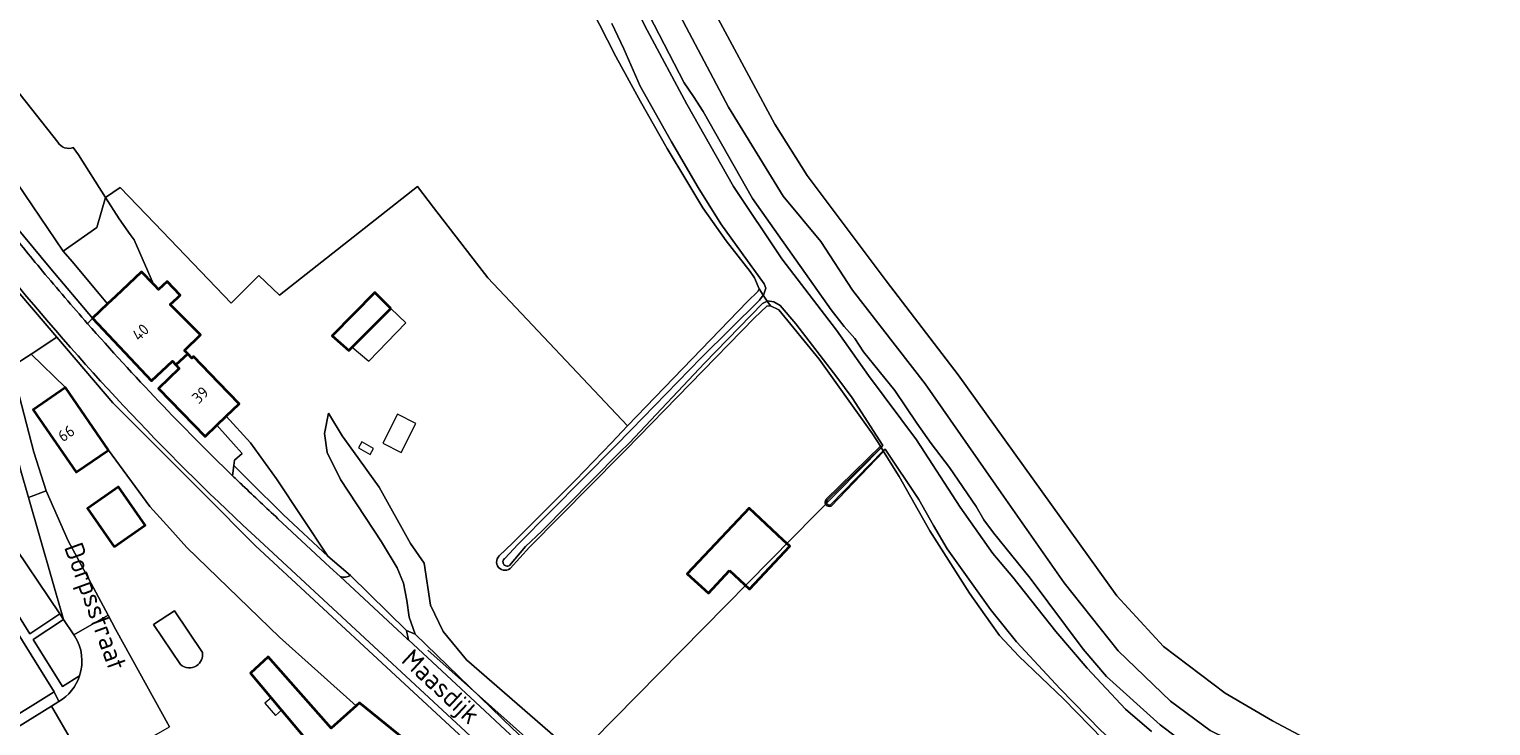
# Model space of a CAD drawing. Header units: metres. Extents: x 104777 to 177370, y 409697 to 438337.
# Tile 122 of 133: x 129805 to 130035, y 423637 to 423747. Entities that reach past the tile are written whole.
import ezdxf
from ezdxf.enums import TextEntityAlignment as Align
from ezdxf.lldxf.tags import DXFTag

# ---------------------------------------------------------------- set-up
doc = ezdxf.new("R2010")
doc.units = ezdxf.units.M
for name, color, linetype, lineweight in [('B-WE-GR-BOUWLAND-GV', 80, 'Continuous', 13), ('B-WE-GR-GRAS-GV', 60, 'Continuous', 13), ('B-WE-GR-GROENVOORZIENING-GV', 80, 'Continuous', 18), ('B-WE-GW-TALUD_KRUIN-G', 90, 'Continuous', 18), ('B-WE-IE-TERREINAFSCHEIDING_KUNSTMATIG_HEKWERK-G', 20, 'IE-TERREINAFSCHEIDING_KUNSTMATIG-SO', 18), ('B-WE-KG-GRENS_PERCEEL-G', 150, 'KG-PERCEEL-SO', 18), ('B-WE-OG-BEBOUWING-GV', 7, 'Continuous', 35), ('B-WE-OG-BEBOUWING_BASSIN-GV', 7, 'Continuous', 18), ('B-WE-OG-BEBOUWING_HUISNUMMER-T18', 10, 'Continuous', 18), ('B-WE-OG-BEBOUWING_LUIFEL-GV', 7, 'Continuous', 18), ('B-WE-OG-BEBOUWING_SCHUUR-GV', 7, 'Continuous', 18), ('B-WE-OG-BEBOUWING_STRAATNAAM-T18', 10, 'Continuous', 18), ('B-WE-OG-TERREIN_BEGROEID-GV', 7, 'Continuous', 18), ('B-WE-OG-TERREIN_ERF-GV', 7, 'Continuous', 18), ('B-WE-OG-TERREIN_OEVER-GV', 7, 'Continuous', 18), ('B-WE-OG-WATER-GV', 130, 'Continuous', 18), ('B-WE-OG-WEG-GV', 7, 'Continuous', 18), ('B-WE-VH-GESLOTENVERHARDING_ASFALT-GV', 10, 'Continuous', 18), ('B-WE-VH-HALFVERHARDING_GRIND-GV', 252, 'Continuous', 18), ('B-WE-VH-OPENVERHARDING_BETONSTRAATSTEEN-GV', 90, 'Continuous', 18), ('B-WE-VH-OPENVERHARDING_SIERBESTRATING-GV', 90, 'Continuous', 18), ('B-WE-VH-OPENVERHARDING_TEGEL-GV', 90, 'Continuous', 18)]:
    doc.layers.add(name, color=color, linetype=linetype, lineweight=lineweight)
doc.styles.add('NLCS-ISO-M20-T18', font='NLCS-ISO.ttf', dxfattribs={"height": 0.036})
doc.styles.get("Standard").update_dxf_attribs({"font": 'Romans.shx'})
doc.linetypes.add('IE-TERREINAFSCHEIDING_KUNSTMATIG-SO', pattern='A,4,[82,NLCS.SHX,S=0.75,R=90,X=0,Y=0],4,-2', length=10)
tags = doc.linetypes.add('KG-PERCEEL-SO', pattern='A,5.5,-2,["P",Standard,S=1.8,R=0,X=-0.5,Y=-0.9],-2,5.5,-2,[5,NLCS.SHX,S=0.75,R=0,X=0,Y=0],-2', length=19).pattern_tags.tags
tags[6] = DXFTag(74, 10)

msp = doc.modelspace()

# ---------------------------------------------------------------- linework, layer by layer
at = {"layer": 'B-WE-GR-BOUWLAND-GV', "ltscale": 20, "flags": 128}
msp.add_lwpolyline([(130111.83, 423736.358), (130023.474, 423767.181), (129930.703, 423799.517), (129896.582, 423810.822), (129893.878, 423799.8), (129893.664, 423794.823), (129893.807, 423788.921), (129895.514, 423781.596), (129903.626, 423766.308), (129922.281, 423731.697), (129927.34, 423723.621), (129939.793, 423707.052), (129951.106, 423692.262), (129976.03, 423657.514), (129983.364, 423649.511), (129993.112, 423642.187), (130000.513, 423637.85), (130011.4, 423632.09), (130017.397, 423629.071), (130021.453, 423626.369), (130027.358, 423619.116), (130038.388, 423604.965)], dxfattribs=at)
at = {"layer": 'B-WE-GR-GRAS-GV', "ltscale": 20, "flags": 128}
for points in [[(130040.601, 423592.862), (130033.14, 423604.504), (130022.768, 423617.098), (130015.095, 423623.765), (130009.909, 423626.781), (130001.76, 423630.909), (129990.753, 423636.306), (129984.509, 423640.91), (129976.254, 423648.848), (129967.787, 423659.537), (129958.209, 423673.189), (129945.88, 423690.864), (129934.45, 423705.575), (129929.476, 423713.247), (129923.549, 423720.338), (129914.976, 423734.361), (129901.112, 423760.555)], [(129897.799, 423757.998), (129907.996, 423738.182), (129909.491, 423736.026), (129910.98, 423733.658), (129918.729, 423719.975), (129931.106, 423702.5), (129933.151, 423699.835), (129934.865, 423697.955), (129936.221, 423695.872), (129941.14, 423689.815), (129944.6, 423684.642), (129946.844, 423681.478), (129949.706, 423677.662), (129953.918, 423671.553), (129955.133, 423669.474), (129956.629, 423667.388), (129962.437, 423660.249), (129970.748, 423649.091), (129974.444, 423644.83), (129982.849, 423637.197), (129985.457, 423635.265)], [(129809.501, 423728.84), (129795.242, 423746.831), (129795.292, 423748.737), (129789.831, 423755.366), (129789.668, 423755.232), (129782.051, 423747.474), (129782.523, 423746.9), (129789.809, 423738.691), (129798.154, 423728.956), (129803.071, 423722.401), (129810.323, 423711.722), (129815.603, 423715.426), (129816.986, 423720.157), (129812.742, 423726.862), (129811.912, 423727.999)], [(129919.803, 423705.762), (129919.085, 423707.504), (129918.359, 423708.507), (129914.611, 423713.324), (129910.924, 423718.51), (129908.418, 423722.717), (129905.327, 423727.839), (129901.126, 423735.219), (129897.264, 423742.339), (129890.826, 423755.001)], [(129795.242, 423746.831), (129809.501, 423728.84)], [(129811.912, 423727.999), (129812.742, 423726.862), (129816.986, 423720.157), (129819.313, 423721.73), (129824.733, 423716.081), (129836.77, 423703.537), (129841.116, 423707.885), (129844.355, 423704.79), (129866.057, 423721.886), (129868.582, 423718.596), (129877.11, 423707.493), (129899.104, 423684.208), (129917.944, 423703.793), (129919.606, 423705.369), (129919.803, 423705.762)], [(129896.906, 423627.326), (129873.778, 423647.404), (129870.11, 423651.908), (129868.077, 423656.014), (129867.085, 423662.611), (129864.956, 423665.73), (129860.036, 423674.583), (129855.977, 423680.194), (129854.202, 423682.648), (129852.036, 423686.209), (129851.408, 423683.04), (129851.835, 423680.048), (129853.97, 423675.772), (129860.393, 423665.975), (129862.868, 423661.905), (129863.87, 423659.495), (129864.362, 423656.775), (129864.725, 423654.13), (129865.665, 423651.462), (129881.046, 423636.598)]]:
    msp.add_lwpolyline(points, dxfattribs=at)
for points in [[(129814.92, 423701.14), (129817.322, 423703.416), (129815.963, 423704.987), (129811.719, 423710.055), (129810.323, 423711.722), (129803.071, 423722.401), (129798.154, 423728.956), (129789.809, 423738.691), (129782.523, 423746.9), (129782.051, 423747.474), (129779.527, 423744.904), (129782.32, 423741.53), (129791.33, 423731.25), (129797.473, 423722.507), (129799.74, 423719.28), (129808.403, 423708.928)], [(129856.42, 423640.214), (129856.95, 423640.69), (129872.13, 423628.35), (129873.5, 423629.65), (129878.02, 423625.66), (129876.505, 423624.155), (129882.811, 423618.343), (129890.121, 423611.289), (129897.978, 423603.874), (129898.334, 423603.574), (129902.935, 423607.799), (129901.73, 423608.75), (129840.56, 423665.37), (129832.481, 423673.467), (129818.11, 423687.87), (129809.334, 423698.161), (129805.285, 423695.526), (129810.71, 423690.24), (129817.46, 423680.43), (129823.963, 423671.556), (129827.079, 423668.077), (129829.754, 423665.089), (129844.375, 423650.981)]]:
    msp.add_lwpolyline(points, close=True, dxfattribs=at)
at = {"layer": 'B-WE-GR-GRAS-GV', "ltscale": 20}
for points in [[(129809.501, 423728.84, 0.3658507), (129811.912, 423727.999)], [(129811.912, 423727.999, -0.3658507), (129809.501, 423728.84)]]:
    msp.add_lwpolyline(points, format="xyb", dxfattribs=at)
at = {"layer": 'B-WE-GR-GROENVOORZIENING-GV', "ltscale": 20, "flags": 128}
for points in [[(130038.388, 423604.965), (130027.358, 423619.116), (130021.453, 423626.369), (130017.397, 423629.071), (130011.4, 423632.09), (130000.513, 423637.85), (129993.112, 423642.187), (129983.364, 423649.511), (129976.03, 423657.514), (129951.106, 423692.262), (129939.793, 423707.052), (129927.34, 423723.621), (129922.281, 423731.697), (129903.626, 423766.308)], [(129901.112, 423760.555), (129914.976, 423734.361), (129923.549, 423720.338), (129929.476, 423713.247), (129934.45, 423705.575), (129945.88, 423690.864), (129958.209, 423673.189), (129967.787, 423659.537), (129976.254, 423648.848), (129984.509, 423640.91), (129990.753, 423636.306), (130001.76, 423630.909), (130009.909, 423626.781), (130015.095, 423623.765), (130022.768, 423617.098), (130033.14, 423604.504), (130040.601, 423592.862)]]:
    msp.add_lwpolyline(points, dxfattribs=at)
at = {"layer": 'B-WE-GW-TALUD_KRUIN-G', "ltscale": 20, "flags": 128}
for points in [[(129779.527, 423744.904), (129782.32, 423741.53), (129791.33, 423731.25), (129797.473, 423722.507), (129799.74, 423719.28), (129808.403, 423708.928), (129814.92, 423701.14)], [(129809.334, 423698.161), (129801.666, 423707.153)], [(129902.935, 423607.799), (129901.73, 423608.75), (129840.56, 423665.37), (129832.481, 423673.467), (129818.11, 423687.87), (129809.334, 423698.161)], [(129834.512, 423684.355), (129837.526, 423680.929), (129838.452, 423679.876), (129837.277, 423678.842), (129837.177, 423678.005), (129838.908, 423676.271), (129839.604, 423675.574), (129844.96, 423670.21), (129851.941, 423663.716)], [(129864.725, 423654.13), (129865.665, 423651.462), (129881.046, 423636.598), (129881.657, 423636.007), (129893.57, 423624.99), (129896.726, 423622.363), (129900.206, 423620.753), (129903.552, 423619.359), (129909.63, 423617.08), (129912.2, 423616.295), (129912.514, 423616.589)]]:
    msp.add_lwpolyline(points, dxfattribs=at)
at = {"layer": 'B-WE-IE-TERREINAFSCHEIDING_KUNSTMATIG_HEKWERK-G', "ltscale": 20, "flags": 128}
msp.add_lwpolyline([(129801.992, 423638.073), (129805.56, 423640.288)], dxfattribs=at)
at = {"layer": 'B-WE-KG-GRENS_PERCEEL-G', "ltscale": 20, "flags": 128}
for points in [[(129909.567, 423619.357), (129893.586, 423634.691), (129939.008, 423680.81)], [(129867.68, 423648.945), (129887.8, 423631.001), (129906.43, 423613.058), (129907.098, 423612.555)]]:
    msp.add_lwpolyline(points, dxfattribs=at)
at = {"layer": 'B-WE-OG-BEBOUWING-GV', "ltscale": 20, "flags": 128}
for points in [[(129814.92, 423701.14), (129824.24, 423691.3), (129827.51, 423694.39), (129828.04, 423693.81), (129829.929, 423695.536), (129829.396, 423696.088), (129831.949, 423698.555), (129827.174, 423703.309), (129828.292, 423704.368), (129828.721, 423704.774), (129826.679, 423706.93), (129825.332, 423705.654), (129824.732, 423706.287), (129824.516, 423706.515), (129822.66, 423708.474), (129818.545, 423704.575), (129817.322, 423703.416)], [(129861.85, 423702.671), (129859.343, 423705.22), (129852.635, 423698.412), (129855.271, 423696.081), (129855.788, 423696.599)], [(129834.798, 423691.018), (129830.829, 423695.137), (129830.563, 423694.88), (129829.929, 423695.536), (129828.04, 423693.81), (129828.57, 423693.23), (129825.33, 423690.1), (129832.64, 423682.55), (129834.472, 423684.316), (129834.512, 423684.355), (129835.952, 423685.742), (129837.989, 423687.706)], [(129817.46, 423680.43), (129810.71, 423690.24), (129805.6, 423686.73), (129812.35, 423676.92)], [(129818.335, 423665.228), (129823.207, 423668.628), (129819.007, 423674.648), (129814.134, 423671.248)], [(129915.115, 423661.476), (129918.267, 423658.535), (129924.597, 423665.318), (129923.591, 423666.257), (129918.229, 423671.261), (129908.443, 423660.953), (129911.849, 423657.904)], [(129843.046, 423641.45), (129844.657, 423639.526), (129849.36, 423633.91), (129849.3, 423633.8), (129853.44, 423628.68), (129854.05, 423629.17), (129854.13, 423629.09), (129856.14, 423630.84), (129859, 423628.02), (129866.22, 423622.29), (129866.73, 423622.88), (129871.02, 423618.71), (129876.505, 423624.155), (129878.02, 423625.66), (129873.5, 423629.65), (129872.13, 423628.35), (129856.95, 423640.69), (129856.42, 423640.214), (129852.48, 423636.68), (129842.58, 423647.9), (129839.78, 423645.35)]]:
    msp.add_lwpolyline(points, close=True, dxfattribs=at)
at = {"layer": 'B-WE-OG-BEBOUWING_BASSIN-GV', "ltscale": 20, "flags": 128}
msp.add_lwpolyline([(129832.224, 423648.578), (129827.841, 423655.128), (129824.541, 423652.994), (129828.778, 423646.698)], dxfattribs=at)
at = {"layer": 'B-WE-OG-BEBOUWING_BASSIN-GV', "ltscale": 20}
for points in [[(129831.31, 423646.511, 0.2949824), (129832.224, 423648.578)], [(129828.778, 423646.698, 0.3400593), (129831.31, 423646.511)]]:
    msp.add_lwpolyline(points, format="xyb", dxfattribs=at)
at = {"layer": 'B-WE-OG-BEBOUWING_LUIFEL-GV', "ltscale": 20, "flags": 128}
for points in [[(129861.85, 423702.671), (129855.788, 423696.599), (129858.378, 423694.398), (129864.241, 423700.436)], [(129865.788, 423684.616), (129862.904, 423686.074), (129860.604, 423681.522), (129863.488, 423680.064)], [(129843.046, 423641.45), (129842.056, 423640.596), (129843.695, 423638.696), (129844.657, 423639.526)]]:
    msp.add_lwpolyline(points, close=True, dxfattribs=at)
at = {"layer": 'B-WE-OG-BEBOUWING_SCHUUR-GV', "ltscale": 20, "flags": 128}
msp.add_lwpolyline([(129857.322, 423681.726), (129856.77, 423680.795), (129858.584, 423679.721), (129859.135, 423680.652)], close=True, dxfattribs=at)
at = {"layer": 'B-WE-OG-TERREIN_BEGROEID-GV', "ltscale": 20, "flags": 128}
msp.add_lwpolyline([(129812.13, 423651.2), (129812.024, 423651.358), (129810.38, 423653.798), (129805.604, 423650.642), (129810.23, 423643.22), (129812.9, 423644.91)], dxfattribs=at)
at = {"layer": 'B-WE-OG-TERREIN_BEGROEID-GV', "ltscale": 20}
msp.add_lwpolyline([(129812.9, 423644.91, 0.224467), (129812.13, 423651.2)], format="xyb", dxfattribs=at)
at = {"layer": 'B-WE-OG-TERREIN_ERF-GV', "ltscale": 20, "flags": 128}
for points in [[(129818.545, 423704.575), (129822.66, 423708.474), (129824.516, 423706.515), (129821.474, 423713.467), (129820.884, 423714.299), (129819.118, 423716.789), (129816.986, 423720.157), (129815.603, 423715.426), (129810.323, 423711.722), (129811.719, 423710.055), (129815.963, 423704.987), (129817.322, 423703.416)], [(129855.788, 423696.599), (129855.271, 423696.081), (129852.635, 423698.412), (129859.343, 423705.22), (129861.85, 423702.671)], [(129838.908, 423676.271), (129839.604, 423675.574), (129844.96, 423670.21), (129851.941, 423663.716), (129843.896, 423675.916), (129839.778, 423681.541), (129835.952, 423685.742), (129834.512, 423684.355), (129837.526, 423680.929), (129838.452, 423679.876), (129837.277, 423678.842), (129837.177, 423678.005)], [(129818.335, 423665.228), (129814.134, 423671.248), (129819.007, 423674.648), (129823.207, 423668.628)], [(129924.597, 423665.318), (129918.267, 423658.535), (129915.115, 423661.476), (129911.849, 423657.904), (129908.443, 423660.953), (129918.229, 423671.261), (129923.591, 423666.257)]]:
    msp.add_lwpolyline(points, close=True, dxfattribs=at)
for points in [[(129930.347, 423672.681), (129938.856, 423681.015), (129937.619, 423682.989), (129929.205, 423694.719), (129922.902, 423702.48), (129921.572, 423703.104), (129920.981, 423703.036), (129919.08, 423701.193), (129898.826, 423680.47), (129898.061, 423679.696), (129883.676, 423665.139), (129880.613, 423661.786), (129880.37, 423661.636), (129880.101, 423661.543), (129879.819, 423661.51), (129879.536, 423661.538), (129879.265, 423661.627), (129879.02, 423661.772), (129878.813, 423661.967), (129878.652, 423662.201), (129878.545, 423662.465), (129878.498, 423662.746), (129878.513, 423663.03), (129878.588, 423663.305), (129878.722, 423663.556), (129878.906, 423663.773), (129880.978, 423665.788), (129890.898, 423675.678), (129896.57, 423681.574), (129899.104, 423684.208), (129877.11, 423707.493), (129868.582, 423718.596), (129866.057, 423721.886), (129844.355, 423704.79), (129841.116, 423707.885), (129836.77, 423703.537), (129824.733, 423716.081), (129819.313, 423721.73), (129816.986, 423720.157), (129819.118, 423716.789), (129820.884, 423714.299), (129821.474, 423713.467), (129824.516, 423706.515), (129824.732, 423706.287), (129825.332, 423705.654), (129826.679, 423706.93), (129828.721, 423704.774), (129828.292, 423704.368), (129827.174, 423703.309), (129831.949, 423698.555), (129829.396, 423696.088), (129829.929, 423695.536), (129830.563, 423694.88), (129830.829, 423695.137), (129834.798, 423691.018), (129837.989, 423687.706), (129835.952, 423685.742), (129839.778, 423681.541), (129843.896, 423675.916), (129851.941, 423663.716), (129855.506, 423660.716), (129864.327, 423652.047), (129865.665, 423651.462), (129864.725, 423654.13), (129864.362, 423656.775), (129863.87, 423659.495), (129862.868, 423661.905), (129860.393, 423665.975), (129853.97, 423675.772), (129851.835, 423680.048), (129851.408, 423683.04), (129852.036, 423686.209), (129854.202, 423682.648), (129855.977, 423680.194), (129860.036, 423674.583), (129864.956, 423665.73), (129867.085, 423662.611), (129868.077, 423656.014), (129870.11, 423651.908), (129873.778, 423647.404), (129896.906, 423627.326)], [(129849.36, 423633.91), (129844.657, 423639.526), (129843.046, 423641.45), (129839.78, 423645.35), (129842.58, 423647.9), (129852.48, 423636.68), (129856.42, 423640.214), (129844.375, 423650.981), (129829.754, 423665.089), (129827.079, 423668.077), (129823.963, 423671.556), (129817.46, 423680.43), (129812.35, 423676.92), (129805.6, 423686.73), (129810.71, 423690.24), (129805.285, 423695.526), (129802.222, 423693.533)], [(129802.32, 423693.24), (129805.69, 423680.11), (129807.64, 423673.99), (129811.12, 423666.13), (129813.936, 423660.89), (129817.385, 423654.474), (129818.58, 423652.25), (129827.062, 423636.881)], [(129975.969, 423632.819), (129967.646, 423641.271), (129960.629, 423648.02), (129957.612, 423651.275), (129956.198, 423653.253), (129952.865, 423657.912), (129946.619, 423667.726), (129941.837, 423676.261), (129939.366, 423680.202), (129931.116, 423671.61)], [(129801.992, 423638.073), (129805.56, 423640.288), (129808.93, 423642.38), (129805.293, 423648.22), (129792.684, 423668.471)], [(129828.778, 423646.698), (129824.541, 423652.994), (129827.841, 423655.128)], [(129827.841, 423655.128), (129832.224, 423648.578)]]:
    msp.add_lwpolyline(points, dxfattribs=at)
at = {"layer": 'B-WE-OG-TERREIN_ERF-GV', "ltscale": 20}
for points in [[(129931.116, 423671.61, -0.8185495), (129930.347, 423672.681)], [(129832.224, 423648.578, -0.2949824), (129831.31, 423646.511)], [(129831.31, 423646.511, -0.3400593), (129828.778, 423646.698)]]:
    msp.add_lwpolyline(points, format="xyb", dxfattribs=at)
at = {"layer": 'B-WE-OG-TERREIN_OEVER-GV', "ltscale": 20, "flags": 128}
for points in [[(129895.723, 423759.097), (129902.159, 423746.437), (129908.412, 423734.84), (129915.758, 423721.874), (129923.358, 423710.523), (129931.949, 423699.288), (129936.98, 423692.169), (129944.542, 423682.019), (129951.387, 423671.465), (129956.554, 423664.13), (129959.702, 423660.448), (129966.459, 423651.872), (129971.385, 423646.096), (129977.422, 423639.656), (129981.492, 423636.161)], [(129985.457, 423635.265), (129982.849, 423637.197), (129974.444, 423644.83), (129970.748, 423649.091), (129962.437, 423660.249), (129956.629, 423667.388), (129955.133, 423669.474), (129953.918, 423671.553), (129949.706, 423677.662), (129946.844, 423681.478), (129944.6, 423684.642), (129941.14, 423689.815), (129936.221, 423695.872), (129934.865, 423697.955), (129933.151, 423699.835), (129931.106, 423702.5), (129918.729, 423719.975), (129910.98, 423733.658), (129909.491, 423736.026), (129907.996, 423738.182), (129897.799, 423757.998)], [(129890.826, 423755.001), (129897.264, 423742.339), (129901.126, 423735.219), (129905.327, 423727.839), (129908.418, 423722.717), (129910.924, 423718.51), (129914.611, 423713.324), (129918.359, 423708.507), (129919.085, 423707.504), (129919.803, 423705.762), (129920.445, 423704.798), (129920.452, 423704.808), (129920.817, 423705.892), (129920.583, 423706.572), (129918.959, 423708.803), (129918.639, 423709.247), (129913.767, 423716), (129910.18, 423721.74), (129905.997, 423728.907), (129901.079, 423737.646), (129898.483, 423743.501), (129896.614, 423747.502)], [(129930.495, 423672.543), (129938.967, 423680.838), (129938.856, 423681.015), (129930.347, 423672.681)], [(129939.366, 423680.202), (129939.311, 423680.29), (129931.032, 423671.794)], [(129931.116, 423671.61), (129939.366, 423680.202)]]:
    msp.add_lwpolyline(points, dxfattribs=at)
for points in [[(129880.978, 423665.788), (129878.906, 423663.773), (129878.722, 423663.556), (129878.588, 423663.305), (129878.513, 423663.03), (129878.498, 423662.746), (129878.545, 423662.465), (129878.652, 423662.201), (129878.813, 423661.967), (129879.02, 423661.772), (129879.265, 423661.627), (129879.536, 423661.538), (129879.819, 423661.51), (129880.101, 423661.543), (129880.37, 423661.636), (129880.613, 423661.786), (129883.676, 423665.139), (129898.061, 423679.696), (129898.826, 423680.47), (129919.08, 423701.193), (129920.981, 423703.036), (129921.572, 423703.104), (129921.074, 423703.852), (129920.34, 423703.469), (129911.185, 423694.067), (129899.379, 423681.58), (129897.786, 423679.968), (129885.623, 423667.658), (129883.061, 423665.23), (129880.54, 423662.269), (129880.406, 423662.202), (129880.261, 423662.167), (129880.112, 423662.164), (129879.966, 423662.194), (129879.83, 423662.255), (129879.711, 423662.345), (129879.614, 423662.459), (129879.545, 423662.591), (129879.507, 423662.735), (129879.501, 423662.885), (129879.528, 423663.031), (129879.587, 423663.168), (129879.675, 423663.289), (129879.787, 423663.388), (129881.904, 423665.633), (129897.125, 423681.041), (129899.645, 423683.592), (129910.676, 423694.931), (129919.841, 423703.982), (129920.445, 423704.798), (129919.803, 423705.762), (129919.606, 423705.369), (129917.944, 423703.793), (129899.104, 423684.208), (129896.57, 423681.574), (129890.898, 423675.678)], [(129938.967, 423680.838), (129939.255, 423681.12), (129934.417, 423688.639), (129932.034, 423691.877), (129925.558, 423700.3), (129923.109, 423703.143), (129922.115, 423703.758), (129921.108, 423703.869), (129921.074, 423703.852), (129921.572, 423703.104), (129922.902, 423702.48), (129929.205, 423694.719), (129937.619, 423682.989), (129938.856, 423681.015)], [(129939.311, 423680.29), (129939.366, 423680.202), (129941.837, 423676.261), (129946.619, 423667.726), (129952.865, 423657.912), (129956.198, 423653.253), (129957.612, 423651.275), (129960.629, 423648.02), (129967.646, 423641.271), (129975.969, 423632.819), (129976.921, 423631.852), (129977.36, 423631.471), (129978.158, 423632.183), (129973.523, 423636.302), (129967.137, 423642.893), (129960.278, 423650.272), (129956.179, 423655.321), (129949.378, 423664.886), (129947.217, 423668.542), (129944.927, 423672.624), (129939.602, 423680.588)]]:
    msp.add_lwpolyline(points, close=True, dxfattribs=at)
at = {"layer": 'B-WE-OG-TERREIN_OEVER-GV', "ltscale": 20}
for points in [[(129930.347, 423672.681, 0.8185495), (129931.116, 423671.61)], [(129931.032, 423671.794, -0.8176163), (129930.495, 423672.543)]]:
    msp.add_lwpolyline(points, format="xyb", dxfattribs=at)
at = {"layer": 'B-WE-OG-WATER-GV', "ltscale": 20, "flags": 128}
for points in [[(129981.492, 423636.161), (129977.422, 423639.656), (129971.385, 423646.096), (129966.459, 423651.872), (129959.702, 423660.448), (129956.554, 423664.13), (129951.387, 423671.465), (129944.542, 423682.019), (129936.98, 423692.169), (129931.949, 423699.288), (129923.358, 423710.523), (129915.758, 423721.874), (129908.412, 423734.84), (129902.159, 423746.437), (129895.723, 423759.097)], [(129896.614, 423747.502), (129898.483, 423743.501), (129901.079, 423737.646), (129905.997, 423728.907), (129910.18, 423721.74), (129913.767, 423716), (129918.639, 423709.247), (129918.959, 423708.803), (129920.583, 423706.572), (129920.817, 423705.892), (129920.452, 423704.808), (129920.445, 423704.798), (129921.074, 423703.852), (129921.108, 423703.869), (129922.115, 423703.758), (129923.109, 423703.143), (129925.558, 423700.3), (129932.034, 423691.877), (129934.417, 423688.639), (129939.255, 423681.12), (129938.967, 423680.838), (129939.311, 423680.29), (129939.602, 423680.588), (129944.927, 423672.624), (129947.217, 423668.542), (129949.378, 423664.886), (129956.179, 423655.321), (129960.278, 423650.272), (129967.137, 423642.893), (129973.523, 423636.302)], [(129939.311, 423680.29), (129938.967, 423680.838), (129930.495, 423672.543)], [(129931.032, 423671.794), (129939.311, 423680.29)]]:
    msp.add_lwpolyline(points, dxfattribs=at)
msp.add_lwpolyline([(129921.074, 423703.852), (129920.445, 423704.798), (129919.841, 423703.982), (129910.676, 423694.931), (129899.645, 423683.592), (129897.125, 423681.041), (129881.904, 423665.633), (129879.787, 423663.388), (129879.675, 423663.289), (129879.587, 423663.168), (129879.528, 423663.031), (129879.501, 423662.885), (129879.507, 423662.735), (129879.545, 423662.591), (129879.614, 423662.459), (129879.711, 423662.345), (129879.83, 423662.255), (129879.966, 423662.194), (129880.112, 423662.164), (129880.261, 423662.167), (129880.406, 423662.202), (129880.54, 423662.269), (129883.061, 423665.23), (129885.623, 423667.658), (129897.786, 423679.968), (129899.379, 423681.58), (129911.185, 423694.067), (129920.34, 423703.469)], close=True, dxfattribs=at)
at = {"layer": 'B-WE-OG-WATER-GV', "ltscale": 20}
msp.add_lwpolyline([(129930.495, 423672.543, 0.8176163), (129931.032, 423671.794)], format="xyb", dxfattribs=at)
at = {"layer": 'B-WE-OG-WEG-GV', "ltscale": 20, "flags": 128}
for points in [[(129814.169, 423700.3), (129814.92, 423701.14), (129808.403, 423708.928), (129799.74, 423719.28), (129797.473, 423722.507), (129791.33, 423731.25), (129782.32, 423741.53), (129779.527, 423744.904), (129767.21, 423759.78), (129756.164, 423773.612), (129750.8, 423780.33)], [(129794.47, 423716.82), (129794.319, 423717.028), (129794.31, 423716.723), (129794.636, 423715.652), (129794.756, 423715.255), (129801.666, 423707.153), (129809.334, 423698.161), (129818.11, 423687.87), (129832.481, 423673.467), (129840.56, 423665.37), (129901.73, 423608.75), (129902.935, 423607.799), (129903.846, 423608.635)], [(129839.604, 423675.574), (129838.908, 423676.271), (129837.177, 423678.005), (129836.982, 423676.372)], [(129855.506, 423660.716), (129851.941, 423663.716), (129844.96, 423670.21), (129839.604, 423675.574)], [(129844.11, 423669.63), (129852.292, 423662.03), (129853.886, 423660.549)], [(129889.25, 423621.66), (129876.13, 423633.819), (129873.615, 423636.15), (129841.18, 423666.21)], [(129896.046, 423621.402), (129900.298, 423620.04), (129896.726, 423622.363), (129893.57, 423624.99), (129881.657, 423636.007), (129881.046, 423636.598), (129865.665, 423651.462), (129864.327, 423652.047), (129864.577, 423650.809)], [(129864.577, 423650.809), (129864.624, 423650.575), (129876.62, 423639.432), (129879.125, 423637.106), (129892.9, 423624.31)]]:
    msp.add_lwpolyline(points, dxfattribs=at)
msp.add_lwpolyline([(129809.334, 423698.161), (129801.666, 423707.153), (129794.756, 423715.255), (129797.849, 423706.147), (129799.75, 423700.919), (129802.222, 423693.533), (129805.285, 423695.526)], close=True, dxfattribs=at)
at = {"layer": 'B-WE-OG-WEG-GV', "ltscale": 20}
for points in [[(129801.12, 423715.88, 0.0057422), (129807.074, 423708.579)], [(129807.074, 423708.579, 0.0066353), (129814.169, 423700.3)], [(129841.18, 423666.21, -0.0345177), (129802.313, 423707.324)], [(129836.982, 423676.372, 0.0012957), (129838.554, 423674.858)], [(129838.554, 423674.858, 0.0046491), (129844.11, 423669.63)], [(129853.886, 423660.549, 0.2612624), (129855.506, 423660.716)]]:
    msp.add_lwpolyline(points, format="xyb", dxfattribs=at)
at = {"layer": 'B-WE-VH-GESLOTENVERHARDING_ASFALT-GV', "ltscale": 20, "flags": 128}
msp.add_lwpolyline([(129807.64, 423673.99), (129805.69, 423680.11), (129802.32, 423693.24), (129802.222, 423693.533), (129799.75, 423700.919), (129797.849, 423706.147), (129794.756, 423715.255), (129794.636, 423715.652), (129786.39, 423725.48), (129790, 423718.66), (129790.963, 423716.293), (129791.332, 423715.384), (129793.29, 423710.57), (129795.054, 423705.41), (129797.45, 423698.4), (129802.83, 423680.47), (129803.66, 423677.18), (129804.888, 423672.979)], close=True, dxfattribs=at)
at = {"layer": 'B-WE-VH-HALFVERHARDING_GRIND-GV', "ltscale": 20}
msp.add_lwpolyline([(129855.506, 423660.716, -0.2612624), (129853.886, 423660.549)], format="xyb", dxfattribs=at)
at = {"layer": 'B-WE-VH-HALFVERHARDING_GRIND-GV', "ltscale": 20, "flags": 128}
for points in [[(129853.886, 423660.549), (129864.452, 423650.734), (129864.624, 423650.575)], [(129864.624, 423650.575), (129864.577, 423650.809), (129864.327, 423652.047), (129855.506, 423660.716)]]:
    msp.add_lwpolyline(points, dxfattribs=at)
at = {"layer": 'B-WE-VH-OPENVERHARDING_BETONSTRAATSTEEN-GV', "ltscale": 20, "flags": 128}
for points in [[(129837.526, 423680.929), (129834.512, 423684.355), (129834.472, 423684.316), (129832.64, 423682.55), (129825.33, 423690.1), (129828.57, 423693.23), (129828.04, 423693.81), (129827.51, 423694.39), (129824.24, 423691.3), (129814.92, 423701.14), (129814.169, 423700.3)], [(129836.982, 423676.372), (129837.177, 423678.005), (129837.277, 423678.842), (129838.452, 423679.876), (129837.526, 423680.929)], [(129800.156, 423668.982), (129800.756, 423668.09), (129801.249, 423667.357), (129809.789, 423654.676), (129810.38, 423653.798), (129804.888, 423672.979), (129803.66, 423677.18), (129803.67, 423676.83)], [(129817.385, 423654.474), (129812.024, 423651.358), (129812.13, 423651.2)], [(129822.135, 423634.068), (129827.062, 423636.881), (129818.58, 423652.25), (129817.385, 423654.474)], [(129807.57, 423631.92), (129811.885, 423634.281), (129808.487, 423640.15), (129787.06, 423626.88), (129778.275, 423621.435), (129776.283, 423620.2), (129767.401, 423614.695), (129766.208, 423613.955), (129749.29, 423603.47)], [(129809.65, 423640.87), (129808.487, 423640.15), (129811.885, 423634.281), (129813.4, 423635.11)]]:
    msp.add_lwpolyline(points, dxfattribs=at)
at = {"layer": 'B-WE-VH-OPENVERHARDING_BETONSTRAATSTEEN-GV', "ltscale": 20}
for points in [[(129814.169, 423700.3, 0.01993), (129836.982, 423676.372)], [(129812.13, 423651.2, -0.224467), (129812.9, 423644.91)], [(129812.9, 423644.91, -0.1805417), (129809.65, 423640.87)]]:
    msp.add_lwpolyline(points, format="xyb", dxfattribs=at)
at = {"layer": 'B-WE-VH-OPENVERHARDING_BETONSTRAATSTEEN-GV', "ltscale": 20, "flags": 128}
for points in [[(129812.024, 423651.358), (129817.385, 423654.474), (129813.936, 423660.89), (129811.12, 423666.13), (129807.64, 423673.99), (129804.888, 423672.979), (129810.38, 423653.798)], [(129805.063, 423651.509), (129809.789, 423654.676), (129801.249, 423667.357), (129796.966, 423664.5)]]:
    msp.add_lwpolyline(points, close=True, dxfattribs=at)
at = {"layer": 'B-WE-VH-OPENVERHARDING_SIERBESTRATING-GV', "ltscale": 20}
for points in [[(129807.074, 423708.579, -0.0057422), (129801.12, 423715.88)], [(129814.169, 423700.3, -0.0066353), (129807.074, 423708.579)], [(129802.313, 423707.324, 0.0345177), (129841.18, 423666.21)], [(129836.982, 423676.372, -0.01993), (129814.169, 423700.3)], [(129838.554, 423674.858, -0.0012957), (129836.982, 423676.372)], [(129844.11, 423669.63, -0.0046491), (129838.554, 423674.858)]]:
    msp.add_lwpolyline(points, format="xyb", dxfattribs=at)
at = {"layer": 'B-WE-VH-OPENVERHARDING_SIERBESTRATING-GV', "ltscale": 20, "flags": 128}
for points in [[(129879.125, 423637.106), (129876.62, 423639.432), (129864.624, 423650.575), (129864.452, 423650.734), (129853.886, 423660.549), (129852.292, 423662.03), (129844.11, 423669.63)], [(129841.18, 423666.21), (129873.615, 423636.15), (129876.13, 423633.819), (129889.25, 423621.66)], [(129892.9, 423624.31), (129879.125, 423637.106)]]:
    msp.add_lwpolyline(points, dxfattribs=at)
at = {"layer": 'B-WE-VH-OPENVERHARDING_TEGEL-GV', "ltscale": 20, "flags": 128}
for points in [[(129772.28, 423699.05), (129774.292, 423696.811), (129776.72, 423694.11), (129791.789, 423669.909), (129792.684, 423668.471), (129805.293, 423648.22), (129808.93, 423642.38), (129809.65, 423640.87)], [(129812.9, 423644.91), (129810.23, 423643.22), (129805.604, 423650.642), (129810.38, 423653.798), (129809.789, 423654.676), (129805.063, 423651.509), (129796.966, 423664.5), (129801.249, 423667.357), (129800.756, 423668.09)]]:
    msp.add_lwpolyline(points, dxfattribs=at)
at = {"layer": 'B-WE-VH-OPENVERHARDING_TEGEL-GV', "ltscale": 20}
msp.add_lwpolyline([(129809.65, 423640.87, 0.1805417), (129812.9, 423644.91)], format="xyb", dxfattribs=at)
at = {"layer": 'B-WE-VH-OPENVERHARDING_TEGEL-GV', "ltscale": 20, "flags": 128}
msp.add_lwpolyline([(129784.314, 423631.278), (129787.06, 423626.88), (129808.487, 423640.15), (129809.65, 423640.87), (129808.93, 423642.38), (129805.56, 423640.288), (129801.992, 423638.073), (129796.49, 423634.657), (129787.36, 423628.99), (129783.69, 423635.13), (129782.608, 423636.889), (129780.889, 423635.815), (129762.058, 423624.055), (129760.589, 423623.137), (129749.047, 423615.928), (129739.09, 423609.71), (129738.466, 423607.617), (129761.566, 423621.833), (129763.679, 423618.248), (129766.208, 423613.955), (129767.401, 423614.695), (129764.8, 423619.069), (129762.73, 423622.55), (129782.17, 423634.71)], close=True, dxfattribs=at)

# ---------------------------------------------------------------- texts
at = {"layer": 'B-WE-OG-BEBOUWING_HUISNUMMER-T18', "ltscale": 20, "style": 'NLCS-ISO-M20-T18'}
for s, rotation, p in [('40', 43.5, (129822.499, 423698.955)), ('39', 44.1, (129831.893, 423689.072)), ('66', 34.5, (129810.803, 423683.049))]:
    msp.add_text(s, height=1.8, rotation=rotation, dxfattribs=at).set_placement(p, align=Align.MIDDLE)
at = {"layer": 'B-WE-OG-BEBOUWING_STRAATNAAM-T18', "ltscale": 20, "style": 'NLCS-ISO-M20-T18'}
for s, rotation, p in [('Dorpsstraat', 290, (129814.991, 423655.678)), ('Maasdijk', 317.1, (129869.461, 423642.904))]:
    msp.add_text(s, height=3, rotation=rotation, dxfattribs=at).set_placement(p, align=Align.MIDDLE)

doc.saveas('drawing.dxf')
